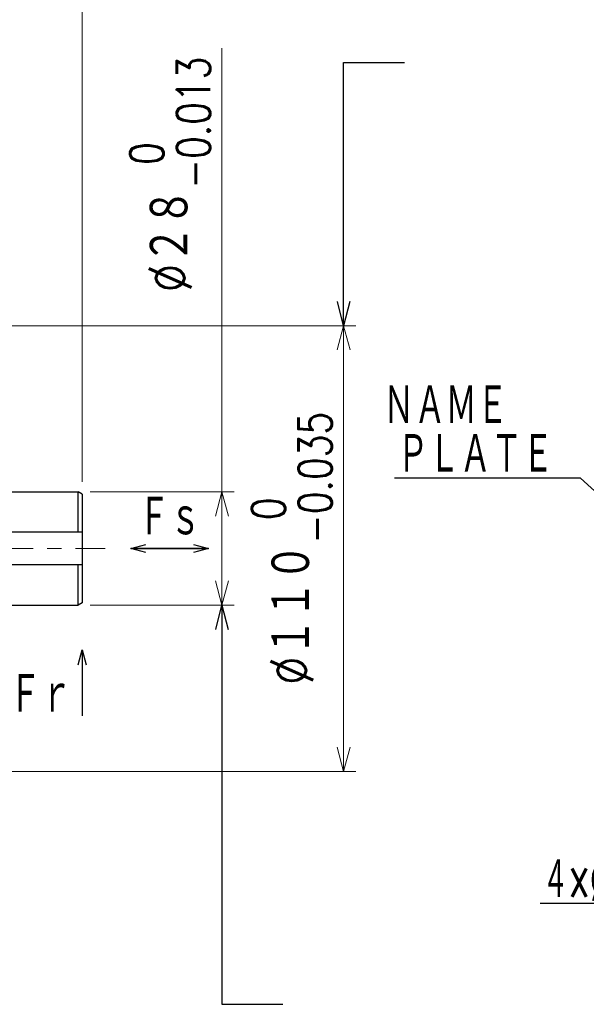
# Model space of a CAD drawing. Header units: millimetres. Extents: x 0 to 1300, y 0 to 891.
# Tile 121 of 141: x 673 to 812, y 488 to 731. Entities that reach past the tile are written whole.
import ezdxf

# ---------------------------------------------------------------- set-up
doc = ezdxf.new("R2010")
doc.units = ezdxf.units.MM
doc.header["$LTSCALE"] = 0.545669
doc.linetypes.add('CENTER', pattern=[50.8, 31.75, -6.35, 6.35, -6.35])
doc.layers.add('NoLayerName_001', color=7, linetype='Continuous')
doc.styles.get("Standard").update_dxf_attribs({"font": 'txt', "bigfont": 'extfont2'})
doc.dimstyles.get("Standard").update_dxf_attribs({"dimtxt": 2.5, "dimasz": 2.5, "dimexe": 1, "dimexo": 1, "dimtad": 1, "dimdec": 3, "dimzin": 0, "dimdsep": 46, "dimtxsty": 'Standard', "dimcen": 2.5, "dimadec": 3, "dimazin": 0, "dimtfac": 0.75, "dimtdec": 3, "dimtmove": 0, "dimatfit": 3, "dimfxl": 1, "dimarcsym": 0})

# ---------------------------------------------------------------- blocks, each defined once
blk = doc.blocks.new('_OPEN30')
at = {"color": 0, "linetype": 'ByBlock', "lineweight": -2}
for p, q in [((-1, 0.267949), (0, 0)), ((0, 0), (-1, -0.267949)), ((0, 0), (-1, 0))]:
    blk.add_line(p, q, dxfattribs=at)
blk = doc.blocks.new('*D46')
at = {"layer": 'Defpoints', "color": 0}
for p in [(631, 655), (752.5, 655), (631, 545)]:
    blk.add_point(p, dxfattribs=at)
at = {"layer": 'NoLayerName_001', "color": 0, "linetype": 'Continuous', "lineweight": 13}
for p, q in [((634, 655), (755.5, 655)), ((752.5, 551), (752.5, 649)), ((634, 545), (755.5, 545))]:
    blk.add_line(p, q, dxfattribs=at)
at = {"layer": 'NoLayerName_001', "color": 0, "lineweight": 13, "xscale": 6, "yscale": 6, "zscale": 6}
for p, rotation in [((752.5, 655), 90), ((752.5, 545), 270)]:
    blk.add_blockref('_OPEN30', p, dxfattribs=dict(at, rotation=rotation))
at = {"layer": 'NoLayerName_001', "color": 0, "lineweight": 13, "insert": (739.72, 600), "char_height": 10.5, "attachment_point": 5, "rotation": 90}
blk.add_mtext('\\A1;\\W0.8000;%%c１１０{{\\H0.78x;\\A1;\\S 0^ -0.035;}}', dxfattribs=at)
blk = doc.blocks.new('*D47')
at = {"layer": 'Defpoints', "color": 0}
for p in [(687, 614), (722.5, 614), (687, 586)]:
    blk.add_point(p, dxfattribs=at)
at = {"layer": 'NoLayerName_001', "color": 0, "linetype": 'Continuous', "lineweight": 13}
for p, q in [((722.5, 614), (722.5, 723.52)), ((690, 614), (725.5, 614)), ((722.5, 592), (722.5, 608)), ((690, 586), (725.5, 586))]:
    blk.add_line(p, q, dxfattribs=at)
at = {"layer": 'NoLayerName_001', "color": 0, "lineweight": 13, "xscale": 6, "yscale": 6, "zscale": 6}
for p, rotation in [((722.5, 614), 90), ((722.5, 586), 270)]:
    blk.add_blockref('_OPEN30', p, dxfattribs=dict(at, rotation=rotation))
at = {"layer": 'NoLayerName_001', "color": 0, "lineweight": 13, "insert": (709.72, 692.29), "char_height": 10.5, "attachment_point": 5, "rotation": 90}
blk.add_mtext('\\A1;\\W0.8000;%%c２８{{\\H0.78x;\\A1;\\S 0^ -0.013;}}', dxfattribs=at)
blk = doc.blocks.new('*D48')
at = {"layer": 'Defpoints', "color": 0}
for p in [(625, 780), (625, 665), (688, 613.42)]:
    blk.add_point(p, dxfattribs=at)
at = {"layer": 'NoLayerName_001', "color": 0, "linetype": 'Continuous', "lineweight": 13}
for p, q in [((625, 668), (625, 783)), ((688, 616.42), (688, 783)), ((682, 780), (631, 780))]:
    blk.add_line(p, q, dxfattribs=at)
at = {"layer": 'NoLayerName_001', "color": 0, "lineweight": 13, "xscale": 6, "yscale": 6, "zscale": 6, "rotation": 180}
blk.add_blockref('_OPEN30', (625, 780), dxfattribs=at)
at = {"layer": 'NoLayerName_001', "color": 0, "lineweight": 13, "xscale": 6, "yscale": 6, "zscale": 6}
blk.add_blockref('_OPEN30', (688, 780), dxfattribs=at)
at = {"layer": 'NoLayerName_001', "color": 0, "lineweight": 13, "insert": (656.5, 788.76), "char_height": 9.6, "attachment_point": 5}
blk.add_mtext('\\W0.8000;６３', dxfattribs=at)
blk = doc.blocks.new('*D49')
at = {"layer": 'Defpoints', "color": 0}
for p in [(314.5, 808.51), (314.5, 636.12), (688, 613.42)]:
    blk.add_point(p, dxfattribs=at)
at = {"layer": 'NoLayerName_001', "color": 0, "linetype": 'Continuous', "lineweight": 13}
for p, q in [((314.5, 639.12), (314.5, 811.51)), ((688, 616.42), (688, 811.51)), ((683.5, 808.51), (319, 808.51))]:
    blk.add_line(p, q, dxfattribs=at)
at = {"layer": 'NoLayerName_001', "color": 0, "lineweight": 13, "xscale": 4.5, "yscale": 4.5, "zscale": 4.5, "rotation": 180}
blk.add_blockref('_OPEN30', (314.5, 808.51), dxfattribs=at)
at = {"layer": 'NoLayerName_001', "color": 0, "lineweight": 13, "xscale": 4.5, "yscale": 4.5, "zscale": 4.5}
blk.add_blockref('_OPEN30', (688, 808.51), dxfattribs=at)
at = {"layer": 'NoLayerName_001', "color": 0, "lineweight": 13, "insert": (501.25, 817.81), "char_height": 10.5, "attachment_point": 5}
blk.add_mtext('\\W0.8000;３７４', dxfattribs=at)

msp = doc.modelspace()

# ---------------------------------------------------------------- linework, layer by layer
at = {"layer": 'NoLayerName_001', "color": 7, "linetype": 'Continuous', "lineweight": 25}
for p, q in [((634, 614), (687, 614)), ((688, 613.42264973), (687, 614)), ((687, 604), (687, 614)), ((688, 613.42264973), (688, 586.57735027)), ((688.00037821, 604), (638.00037821, 604)), ((688.00037821, 596), (638.00037821, 596)), ((687.00037821, 586), (687.00037821, 596)), ((633.948, 586), (687, 586)), ((688, 586.57735027), (687, 586))]:
    msp.add_line(p, q, dxfattribs=at)
at = {"layer": 'NoLayerName_001', "color": 4, "linetype": 'CENTER', "lineweight": 13}
msp.add_line((326, 600), (693.72395858, 600), dxfattribs=at)

# ---------------------------------------------------------------- texts
at = {"layer": 'NoLayerName_001', "color": 3, "lineweight": 13, "char_height": 10.5}
for s, insert, attachment_point in [('\\A1;\\W0.6667;ＮＡＭＥ', (762.25000397, 630), 7), ('\\A1;\\W0.6667;Ｆｓ', (709.60186189, 602.5), 8), ('\\A1;\\W0.6667;Ｆｒ', (685.5, 558.73892701), 9)]:
    msp.add_mtext(s, dxfattribs=dict(at, insert=insert, attachment_point=attachment_point))
at = {"layer": 'NoLayerName_001', "color": 3, "linetype": 'Continuous', "lineweight": 13, "char_height": 10.5, "attachment_point": 9}
for s, insert, line_spacing_factor in [('\\A1;\\W0.6667;ＰＬＡＴＥ', (804.25000207, 617.99999904), 0.6), ('\\A1;\\W0.5455;４×%%c９', (824.49439641, 513.00406621), 0.771429)]:
    msp.add_mtext(s, dxfattribs=dict(at, insert=insert, line_spacing_factor=line_spacing_factor))

# ---------------------------------------------------------------- dimensions: what is measured, and where the dimension line sits
at = {"layer": 'NoLayerName_001', "color": 3, "linetype": 'Continuous', "lineweight": 13}
for base, p1, p2, angle, text, override, picture, middle in [((314.5, 808.51141965), (688, 613.42264973), (314.5, 636.12358947), 180, '\\W0.8000;３７４', {"dimtxt": 10.5, "dimasz": 4.5, "dimexe": 3, "dimexo": 3, "dimgap": 3, "dimzin": 8, "dimblk": 'OPEN30', "dimclrd": 0, "dimclre": 0, "dimclrt": 0, "dimtp": 0, "dimtm": 0, "dimlwd": 13, "dimlwe": 13}, '*D49', (501.25, 808.51141965)), ((625, 780), (688, 613.42264973), (625, 665), 180, '\\W0.8000;６３', {"dimtxt": 9.6, "dimasz": 6, "dimexe": 3, "dimexo": 3, "dimgap": 3, "dimdec": 8, "dimzin": 8, "dimblk": 'OPEN30', "dimclrd": 0, "dimclre": 0, "dimclrt": 0, "dimtp": 0, "dimtm": 0, "dimlwd": 13, "dimlwe": 13}, '*D48', (656.5, 780)), ((722.5, 614), (687, 586), (687, 614), 90, '\\W0.8000;%%c２８{{\\H0.78x;\\A1;\\S 0^ -0.013;}}', {"dimtxt": 10.5, "dimasz": 6, "dimexe": 3, "dimexo": 3, "dimgap": 3, "dimdec": 8, "dimzin": 8, "dimpost": '%%c<>{{\\H0.78x;\\A1;\\S 0^ -0.013;}}', "dimblk": 'OPEN30', "dimclrd": 0, "dimclre": 0, "dimclrt": 0, "dimtp": 0, "dimtm": 0.013, "dimtfac": 0.7812, "dimtolj": 1, "dimlwd": 13, "dimlwe": 13}, '*D47', (722.5, 692.28623939)), ((752.5, 655), (631, 545), (631, 655), 90, '\\W0.8000;%%c１１０{{\\H0.78x;\\A1;\\S 0^ -0.035;}}', {"dimtxt": 10.5, "dimasz": 6, "dimexe": 3, "dimexo": 3, "dimgap": 3, "dimdec": 8, "dimzin": 8, "dimpost": '%%c<>{{\\H0.78x;\\A1;\\S 0^ -0.035;}}', "dimblk": 'OPEN30', "dimclrd": 0, "dimclre": 0, "dimclrt": 0, "dimtp": 0, "dimtm": 0.035, "dimtfac": 0.7812, "dimtolj": 1, "dimlwd": 13, "dimlwe": 13}, '*D46', (752.5, 599.99999961))]:
    dim = msp.add_linear_dim(base=base, p1=p1, p2=p2, angle=angle, text=text, dimstyle='Standard', override=override, dxfattribs=at)
    dim.commit()
    dim.dimension.update_dxf_attribs({"geometry": picture, "text_midpoint": middle, "dimtype": 160})

# ---------------------------------------------------------------- leaders
for points in [[(752.5, 655), (752.5, 720), (767.5, 720)], [(722.5, 586), (722.5, 487.5), (737.5, 487.5)]]:
    msp.add_leader(points, dimstyle='Standard', override={"dimasz": 6, "dimldrblk": 'OPEN30'}, dxfattribs=at)
at = {"layer": 'NoLayerName_001', "color": 3, "linetype": 'Continuous', "lineweight": 13, "annotation_type": 0, "has_hookline": 1, "hookline_direction": 1}
for points, text_width in [([(830, 600), (810.87500207, 617.37499904), (804.87500207, 617.37499904)], 39.1739586), ([(842.73925106, 544.34904319), (834.99439641, 510.00406621), (825.11939641, 512.37906621)], 23.529597)]:
    msp.add_leader(points, dimstyle='Standard', override={"dimtxt": 10.5, "dimasz": 6, "dimldrblk": 'OPEN30'}, dxfattribs=dict(at, text_width=text_width))
at = {"layer": 'NoLayerName_001', "color": 7, "linetype": 'Continuous', "lineweight": 50}
for points in [[(700, 600), (719.20372377, 600)], [(719.20372377, 600), (700, 600)], [(688, 575), (688, 558.73892701)]]:
    msp.add_leader(points, dimstyle='Standard', override={"dimasz": 3.75, "dimldrblk": 'OPEN30'}, dxfattribs=at)

doc.saveas('drawing.dxf')
